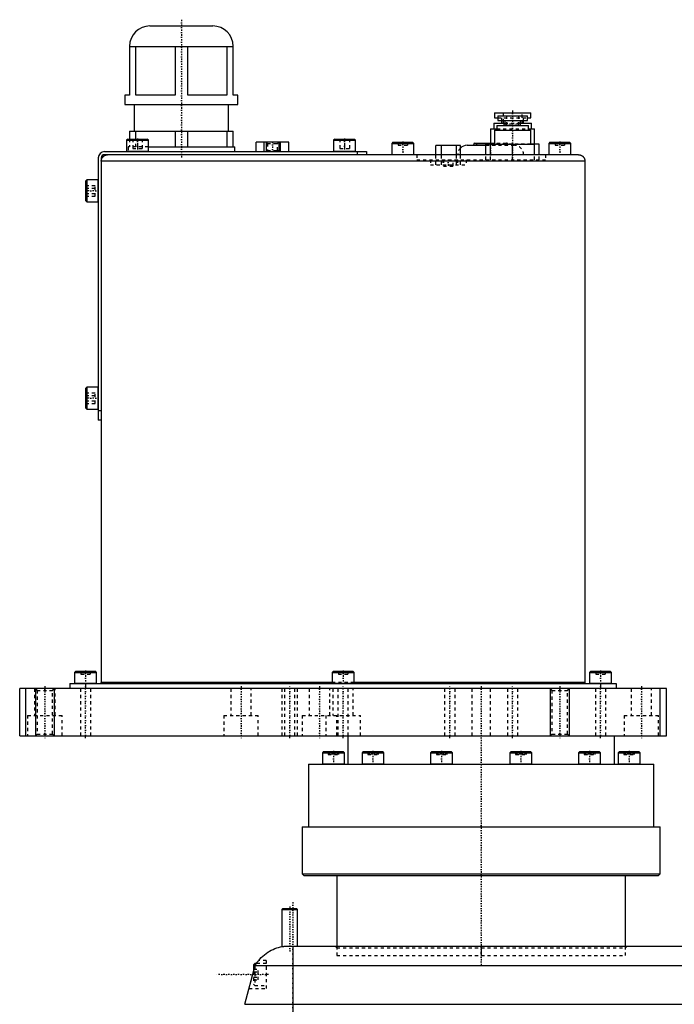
# Model space of a CAD drawing. Extents: x -147 to 398, y -489 to 213.
# Tile 4 of 5: x -147 to 62, y -101 to 213. Entities that reach past the tile are written whole.
import ezdxf

# ---------------------------------------------------------------- set-up
doc = ezdxf.new("R2010")
doc.units = 0
doc.linetypes.add('CENTER', pattern=[1.5, 0.45, -0.5, 0.05, -0.5])
doc.linetypes.add('DASHED', pattern=[2, 1, -1])
for name, color, linetype in [('AM_0', 7, 'CONTINUOUS'), ('AM_10', 7, 'CONTINUOUS'), ('AM_3', 7, 'DASHED'), ('AM_7', 7, 'CENTER')]:
    doc.layers.add(name, color=color, linetype=linetype)

msp = doc.modelspace()

# ---------------------------------------------------------------- linework, layer by layer
at = {"layer": 'AM_0', "color": 7, "linetype": 'CONTINUOUS'}
for p, q in [((-105.5, 211), (-85.5, 211)), ((-112, 204.5), (-79, 204.5)), ((-112, 204.5), (-112, 189)), ((-109.98, 189), (-109.98, 204.5)), ((-97.52, 204.5), (-97.52, 189)), ((-93.48, 189), (-93.48, 204.5)), ((-81.02, 204.5), (-81.02, 189)), ((-79, 189), (-79, 204.5)), ((-113.5, 189), (-113.5, 186)), ((-112, 189), (-113.5, 189)), ((-97.52, 189), (-109.98, 189)), ((-81.02, 189), (-93.48, 189)), ((-77.5, 189), (-79, 189)), ((-77.5, 186), (-77.5, 189)), ((-113.5, 186), (-77.5, 186)), ((-110.5, 186), (-110.5, 177.5)), ((-80.5, 177.5), (-80.5, 186)), ((4.25, 183.3), (4.25, 181.8)), ((4.25, 183.3), (15.75, 183.3)), ((5.25, 182.4), (5.25, 180.9)), ((5.25, 182.4), (14.75, 182.4)), ((14.75, 180.9), (14.75, 182.4)), ((15.75, 181.8), (15.75, 183.3)), ((4, 180.1), (4, 178.2)), ((4, 180.1), (7.5, 180.1)), ((4.25, 181.8), (5.25, 181.8)), ((4.99, 179.3), (4.99, 177.8)), ((4.99, 179.3), (15.01, 179.3)), ((5.25, 180.9), (14.75, 180.9)), ((6.5, 180.9), (6.5, 180.1)), ((7.5, 180.9), (7.5, 179.3)), ((12.5, 179.3), (12.5, 180.9)), ((12.5, 180.1), (16, 180.1)), ((13.5, 180.1), (13.5, 180.9)), ((14.75, 181.8), (15.75, 181.8)), ((15.01, 177.8), (15.01, 179.3)), ((16, 178.2), (16, 180.1)), ((-112, 177.5), (-79, 177.5)), ((-112, 177.5), (-112, 175)), ((-109.98, 175), (-109.98, 177.5)), ((-97.52, 177.5), (-97.52, 172.5)), ((-93.48, 172.5), (-93.48, 177.5)), ((-81.02, 177.5), (-81.02, 172.5)), ((-79, 172.5), (-79, 177.5)), ((3, 178.2), (3, 173.4)), ((3, 178.2), (4.99, 178.2)), ((4.23, 177.8), (4.23, 173.3)), ((4.23, 177.8), (15.77, 177.8)), ((15.01, 178.2), (17, 178.2)), ((15.77, 173.3), (15.77, 177.8)), ((17, 173.4), (17, 178.2)), ((-112.6, 175), (-113, 174.6)), ((-113, 174.6), (-113, 171.1)), ((-113, 174.6), (-106, 174.6)), ((-112.6, 175), (-106.4, 175)), ((-106, 174.6), (-106.4, 175)), ((-106, 171.1), (-106, 174.6)), ((-106, 172.5), (-78.5, 172.5)), ((-78.5, 171), (-78.5, 172.5)), ((-71.7, 171), (-71.7, 174)), ((-61.3, 174), (-71.7, 174)), ((-69.1, 171), (-69.1, 174)), ((-63.9, 171), (-63.9, 174)), ((-61.3, 171), (-61.3, 174)), ((-46.6, 175), (-47, 174.6)), ((-47, 174.6), (-47, 171.1)), ((-47, 174.6), (-40, 174.6)), ((-46.6, 175), (-40.4, 175)), ((-40, 174.6), (-40.4, 175)), ((-40, 171.1), (-40, 174.6)), ((-28.1, 174), (-28.5, 173.6)), ((-28.5, 173.6), (-28.5, 170.1)), ((-28.5, 173.6), (-21.5, 173.6)), ((-28.1, 174), (-21.9, 174)), ((-21.5, 173.6), (-21.9, 174)), ((-21.5, 170.1), (-21.5, 173.6)), ((-14.41, 170), (-14.41, 172.9)), ((-6.6, 172.9), (-14.41, 172.9)), ((-12.65, 170), (-12.65, 172.9)), ((-7.84, 170), (-7.84, 172.9)), ((-6.6, 170), (-6.6, 172.9)), ((-4.5, 173), (1.5, 173)), ((-2.5, 173.2), (-2.5, 173)), ((-2.5, 173.2), (1.5, 173.2)), ((-2, 173.7), (3, 173.7)), ((1.5, 170), (1.5, 173.4)), ((4.23, 173.4), (1.5, 173.4)), ((3, 170), (3, 173.3)), ((17, 173.3), (3, 173.3)), ((10, 170), (10, 173.3)), ((18.5, 173.4), (15.77, 173.4)), ((17, 170), (17, 173.3)), ((18.5, 170), (18.5, 173.4)), ((21.9, 174), (21.5, 173.6)), ((21.5, 173.6), (21.5, 170.1)), ((21.5, 173.6), (28.5, 173.6)), ((21.9, 174), (28.1, 174)), ((28.5, 173.6), (28.1, 174)), ((28.5, 170.1), (28.5, 173.6)), ((-120, 171), (-36.5, 171)), ((31, 170), (-120, 170)), ((-113, 171.1), (-106, 171.1)), ((-47, 171.1), (-40, 171.1)), ((-39.5, 171), (-39.5, 170)), ((-36.5, 171), (-36.5, 170)), ((-28.5, 170.1), (-21.5, 170.1)), ((21.5, 170.1), (28.5, 170.1)), ((-122, 169), (-122, 85.5)), ((-121, 169), (-121, 2)), ((33, 168), (-121, 168)), ((33, 168), (33, 2)), ((-125.6, 162), (-126, 161.6)), ((-126, 161.6), (-126, 155.4)), ((-122.1, 162), (-125.6, 162)), ((-125.6, 162), (-125.6, 155)), ((-122.1, 162), (-122.1, 155)), ((-126, 155.4), (-125.6, 155)), ((-125.6, 155), (-122.1, 155)), ((-125.6, 96), (-126, 95.6)), ((-126, 95.6), (-126, 89.4)), ((-122.1, 96), (-125.6, 96)), ((-125.6, 96), (-125.6, 89)), ((-122.1, 96), (-122.1, 89)), ((-126, 89.4), (-125.6, 89)), ((-125.6, 89), (-122.1, 89)), ((-121, 88.5), (-122, 88.5)), ((-121, 85.5), (-122, 85.5)), ((-129.1, 5.6), (-129.5, 5.2)), ((-129.5, 5.2), (-129.5, 1.7)), ((-129.5, 5.2), (-122.5, 5.2)), ((-129.1, 5.6), (-122.9, 5.6)), ((-122.5, 5.2), (-122.9, 5.6)), ((-122.5, 1.7), (-122.5, 5.2)), ((-47.1, 5.6), (-47.5, 5.2)), ((-47.5, 5.2), (-47.5, 1.7)), ((-47.5, 5.2), (-40.5, 5.2)), ((-47.1, 5.6), (-40.9, 5.6)), ((-40.5, 5.2), (-40.9, 5.6)), ((-40.5, 1.7), (-40.5, 5.2)), ((34.9, 5.6), (34.5, 5.2)), ((34.5, 5.2), (34.5, 1.7)), ((34.5, 5.2), (41.5, 5.2)), ((34.9, 5.6), (41.1, 5.6)), ((41.5, 5.2), (41.1, 5.6)), ((41.5, 1.7), (41.5, 5.2)), ((-147, -15), (-147, 0)), ((59, 0), (-147, 0)), ((-145, -15), (-145, 0)), ((-131, 1.6), (-131, 0)), ((-131, 1.6), (43, 1.6)), ((-129.5, 1.7), (-122.5, 1.7)), ((-126, 1.6), (-126, 0)), ((-47.5, 2), (-121, 2)), ((-47.5, 1.7), (-40.5, 1.7)), ((33, 2), (-40.5, 2)), ((34.5, 1.7), (41.5, 1.7)), ((38, 1.6), (38, 0)), ((43, 1.6), (43, 0)), ((57, -15), (57, 0)), ((59, -15), (59, 0)), ((-147, -15), (59, -15)), ((-42.5, -15), (-42.5, -24)), ((42.5, -24), (42.5, -15)), ((-50.19, -20), (-50.59, -20.4)), ((-50.59, -20.4), (-50.59, -23.9)), ((-50.59, -20.4), (-43.59, -20.4)), ((-50.19, -20), (-43.99, -20)), ((-43.59, -20.4), (-43.99, -20)), ((-43.59, -23.9), (-43.59, -20.4)), ((-37.57, -20), (-37.97, -20.4)), ((-37.97, -20.4), (-37.97, -23.9)), ((-37.97, -20.4), (-30.97, -20.4)), ((-37.57, -20), (-31.37, -20)), ((-30.97, -20.4), (-31.37, -20)), ((-30.97, -23.9), (-30.97, -20.4)), ((-15.72, -20), (-16.12, -20.4)), ((-16.12, -20.4), (-16.12, -23.9)), ((-16.12, -20.4), (-9.12, -20.4)), ((-15.72, -20), (-9.52, -20)), ((-9.12, -20.4), (-9.52, -20)), ((-9.12, -23.9), (-9.12, -20.4)), ((9.52, -20), (9.12, -20.4)), ((9.12, -20.4), (9.12, -23.9)), ((9.12, -20.4), (16.12, -20.4)), ((9.52, -20), (15.72, -20)), ((16.12, -20.4), (15.72, -20)), ((16.12, -23.9), (16.12, -20.4)), ((31.37, -20), (30.97, -20.4)), ((30.97, -20.4), (30.97, -23.9)), ((30.97, -20.4), (37.97, -20.4)), ((31.37, -20), (37.57, -20)), ((37.97, -20.4), (37.57, -20)), ((37.97, -23.9), (37.97, -20.4)), ((43.99, -20), (43.59, -20.4)), ((43.59, -20.4), (43.59, -23.9)), ((43.59, -20.4), (50.59, -20.4)), ((43.99, -20), (50.19, -20)), ((50.59, -20.4), (50.19, -20)), ((50.59, -23.9), (50.59, -20.4)), ((-55, -24), (-55, -44)), ((-55, -24), (55, -24)), ((-50.59, -23.9), (-43.59, -23.9)), ((-37.97, -23.9), (-30.97, -23.9)), ((-16.12, -23.9), (-9.12, -23.9)), ((9.12, -23.9), (16.12, -23.9)), ((30.97, -23.9), (37.97, -23.9)), ((43.59, -23.9), (50.59, -23.9)), ((55, -44), (55, -24)), ((-57, -44), (-57, -59)), ((-57, -44), (57, -44)), ((57, -59), (57, -44)), ((-57, -59), (-56.5, -59.5)), ((-57, -59), (57, -59)), ((-56.5, -59.5), (56.5, -59.5)), ((-46, -59.5), (-46, -82)), ((46, -82), (46, -59.5)), ((56.5, -59.5), (57, -59)), ((-63.2, -70), (-63.5, -70.3)), ((-63.5, -70.3), (-63.5, -82.15)), ((-63.5, -70.3), (-58.5, -70.3)), ((-63.2, -70), (-58.8, -70)), ((-58.5, -70.3), (-58.8, -70)), ((-58.5, -82), (-58.5, -70.3)), ((-62.5, -82), (231, -82)), ((-60, -82), (-60, -142)), ((-72.1, -87.5), (-72.5, -87.9)), ((-71.6, -87.5), (-72.1, -87.5)), ((-72.1, -87.5), (-72.1, -88.53)), ((-75.25, -100.5), (-72, -88.15)), ((-72.5, -87.9), (-72.5, -90.04)), ((-72, -88.15), (240.5, -88.15)), ((-75.25, -100.5), (243.75, -100.5))]:
    msp.add_line(p, q, dxfattribs=at)
for points in [[(-121, 168, 0), (-121, 168.01, 0), (-121, 168.04, 0), (-121, 168.07, 0), (-121, 168.09, 0), (-121, 168.1, 0), (-121, 168.13, 0), (-120.99, 168.16, 0), (-120.99, 168.19, 0), (-120.99, 168.22, 0), (-120.98, 168.25, 0), (-120.98, 168.26, 0), (-120.98, 168.28, 0), (-120.98, 168.3, 0), (-120.97, 168.33, 0), (-120.97, 168.36, 0), (-120.96, 168.39, 0), (-120.96, 168.42, 0), (-120.95, 168.43, 0), (-120.95, 168.45, 0), (-120.94, 168.48, 0), (-120.94, 168.5, 0), (-120.93, 168.52, 0), (-120.93, 168.53, 0), (-120.92, 168.56, 0), (-120.91, 168.59, 0), (-120.91, 168.6, 0), (-120.9, 168.62, 0), (-120.89, 168.64, 0), (-120.88, 168.67, 0), (-120.87, 168.7, 0), (-120.86, 168.72, 0), (-120.85, 168.75, 0), (-120.85, 168.77, 0), (-120.84, 168.78, 0), (-120.83, 168.81, 0), (-120.82, 168.83, 0), (-120.81, 168.86, 0), (-120.79, 168.88, 0), (-120.78, 168.91, 0), (-120.77, 168.92, 0), (-120.77, 168.94, 0), (-120.75, 168.96, 0), (-120.74, 168.99, 0), (-120.72, 169.01, 0), (-120.71, 169.04, 0), (-120.69, 169.06, 0), (-120.69, 169.07, 0), (-120.68, 169.09, 0), (-120.66, 169.11, 0), (-120.65, 169.14, 0), (-120.63, 169.16, 0), (-120.61, 169.18, 0), (-120.6, 169.21, 0), (-120.59, 169.22, 0), (-120.58, 169.23, 0), (-120.56, 169.25, 0), (-120.54, 169.27, 0), (-120.52, 169.3, 0), (-120.5, 169.32, 0), (-120.48, 169.34, 0), (-120.47, 169.35, 0), (-120.46, 169.36, 0), (-120.44, 169.38, 0), (-120.42, 169.4, 0), (-120.41, 169.41, 0), (-120.4, 169.42, 0), (-120.38, 169.44, 0), (-120.36, 169.46, 0), (-120.35, 169.47, 0), (-120.34, 169.48, 0), (-120.32, 169.5, 0), (-120.3, 169.52, 0), (-120.27, 169.54, 0), (-120.25, 169.56, 0), (-120.23, 169.58, 0), (-120.22, 169.59, 0), (-120.21, 169.6, 0), (-120.18, 169.61, 0), (-120.16, 169.63, 0), (-120.14, 169.65, 0), (-120.11, 169.66, 0), (-120.09, 169.68, 0), (-120.07, 169.69, 0), (-120.06, 169.69, 0), (-120.04, 169.71, 0), (-120.01, 169.72, 0), (-119.92, 169.77, 0), (-119.77, 169.85, 0), (-119.6, 169.91, 0), (-119.52, 169.93, 0), (-119.43, 169.95, 0), (-119.26, 169.98, 0), (-119.09, 170, 0), (-119, 170, 0)], [(31, 170, 0), (31.09, 170, 0), (31.26, 169.98, 0), (31.43, 169.95, 0), (31.52, 169.93, 0), (31.6, 169.91, 0), (31.77, 169.85, 0), (31.92, 169.77, 0), (32.01, 169.72, 0), (32.04, 169.71, 0), (32.06, 169.69, 0), (32.07, 169.69, 0), (32.09, 169.68, 0), (32.11, 169.66, 0), (32.14, 169.65, 0), (32.16, 169.63, 0), (32.18, 169.61, 0), (32.21, 169.6, 0), (32.22, 169.59, 0), (32.23, 169.58, 0), (32.25, 169.56, 0), (32.27, 169.54, 0), (32.3, 169.52, 0), (32.32, 169.5, 0), (32.34, 169.48, 0), (32.35, 169.47, 0), (32.36, 169.46, 0), (32.38, 169.44, 0), (32.4, 169.42, 0), (32.41, 169.41, 0), (32.42, 169.4, 0), (32.44, 169.38, 0), (32.46, 169.36, 0), (32.47, 169.35, 0), (32.48, 169.34, 0), (32.5, 169.32, 0), (32.52, 169.3, 0), (32.54, 169.27, 0), (32.56, 169.25, 0), (32.58, 169.23, 0), (32.59, 169.22, 0), (32.6, 169.21, 0), (32.61, 169.18, 0), (32.63, 169.16, 0), (32.65, 169.14, 0), (32.66, 169.11, 0), (32.68, 169.09, 0), (32.69, 169.07, 0), (32.69, 169.06, 0), (32.71, 169.04, 0), (32.72, 169.01, 0), (32.74, 168.99, 0), (32.75, 168.96, 0), (32.77, 168.94, 0), (32.77, 168.92, 0), (32.78, 168.91, 0), (32.79, 168.88, 0), (32.81, 168.86, 0), (32.82, 168.83, 0), (32.83, 168.81, 0), (32.84, 168.78, 0), (32.85, 168.77, 0), (32.85, 168.75, 0), (32.86, 168.72, 0), (32.87, 168.7, 0), (32.88, 168.67, 0), (32.89, 168.64, 0), (32.9, 168.62, 0), (32.91, 168.6, 0), (32.91, 168.59, 0), (32.92, 168.56, 0), (32.93, 168.53, 0), (32.93, 168.52, 0), (32.94, 168.5, 0), (32.94, 168.48, 0), (32.95, 168.45, 0), (32.95, 168.43, 0), (32.96, 168.42, 0), (32.96, 168.39, 0), (32.97, 168.36, 0), (32.97, 168.33, 0), (32.98, 168.3, 0), (32.98, 168.28, 0), (32.98, 168.26, 0), (32.98, 168.25, 0), (32.99, 168.22, 0), (32.99, 168.19, 0), (32.99, 168.16, 0), (33, 168.13, 0), (33, 168.1, 0), (33, 168.09, 0), (33, 168.07, 0), (33, 168.04, 0), (33, 168.01, 0), (33, 168, 0)], [(-121.4, 1.6, 0), (-121.38, 1.6, 0), (-121.35, 1.6, 0), (-121.31, 1.61, 0), (-121.3, 1.61, 0), (-121.28, 1.62, 0), (-121.25, 1.63, 0), (-121.22, 1.65, 0), (-121.2, 1.66, 0), (-121.19, 1.66, 0), (-121.19, 1.66, 0), (-121.19, 1.66, 0), (-121.18, 1.66, 0), (-121.18, 1.67, 0), (-121.17, 1.67, 0), (-121.17, 1.67, 0), (-121.16, 1.68, 0), (-121.16, 1.68, 0), (-121.16, 1.68, 0), (-121.15, 1.68, 0), (-121.15, 1.69, 0), (-121.15, 1.69, 0), (-121.14, 1.7, 0), (-121.14, 1.7, 0), (-121.13, 1.7, 0), (-121.13, 1.71, 0), (-121.13, 1.71, 0), (-121.12, 1.71, 0), (-121.12, 1.72, 0), (-121.12, 1.72, 0), (-121.12, 1.72, 0), (-121.11, 1.72, 0), (-121.11, 1.73, 0), (-121.11, 1.73, 0), (-121.1, 1.73, 0), (-121.1, 1.74, 0), (-121.1, 1.74, 0), (-121.09, 1.75, 0), (-121.09, 1.75, 0), (-121.08, 1.75, 0), (-121.08, 1.76, 0), (-121.08, 1.76, 0), (-121.08, 1.76, 0), (-121.07, 1.77, 0), (-121.07, 1.77, 0), (-121.07, 1.78, 0), (-121.06, 1.78, 0), (-121.06, 1.79, 0), (-121.06, 1.79, 0), (-121.06, 1.79, 0), (-121.06, 1.8, 0), (-121.05, 1.8, 0), (-121.05, 1.81, 0), (-121.05, 1.81, 0), (-121.05, 1.82, 0), (-121.04, 1.82, 0), (-121.04, 1.82, 0), (-121.04, 1.83, 0), (-121.04, 1.83, 0), (-121.03, 1.84, 0), (-121.03, 1.84, 0), (-121.03, 1.85, 0), (-121.03, 1.85, 0), (-121.03, 1.86, 0), (-121.03, 1.86, 0), (-121.02, 1.87, 0), (-121.02, 1.87, 0), (-121.02, 1.88, 0), (-121.02, 1.88, 0), (-121.02, 1.88, 0), (-121.02, 1.89, 0), (-121.01, 1.89, 0), (-121.01, 1.9, 0), (-121.01, 1.9, 0), (-121.01, 1.9, 0), (-121.01, 1.91, 0), (-121.01, 1.91, 0), (-121.01, 1.92, 0), (-121.01, 1.92, 0), (-121.01, 1.93, 0), (-121.01, 1.93, 0), (-121, 1.94, 0), (-121, 1.94, 0), (-121, 1.95, 0), (-121, 1.95, 0), (-121, 1.96, 0), (-121, 1.96, 0), (-121, 1.97, 0), (-121, 1.97, 0), (-121, 1.98, 0), (-121, 1.98, 0), (-121, 1.99, 0), (-121, 1.99, 0), (-121, 2, 0), (-121, 2, 0)], [(33, 2, 0), (33, 2, 0), (33, 1.99, 0), (33, 1.99, 0), (33, 1.98, 0), (33, 1.98, 0), (33, 1.97, 0), (33, 1.97, 0), (33, 1.96, 0), (33, 1.96, 0), (33, 1.95, 0), (33, 1.95, 0), (33, 1.94, 0), (33, 1.94, 0), (33.01, 1.93, 0), (33.01, 1.93, 0), (33.01, 1.92, 0), (33.01, 1.92, 0), (33.01, 1.91, 0), (33.01, 1.91, 0), (33.01, 1.9, 0), (33.01, 1.9, 0), (33.01, 1.9, 0), (33.01, 1.89, 0), (33.02, 1.89, 0), (33.02, 1.88, 0), (33.02, 1.88, 0), (33.02, 1.88, 0), (33.02, 1.87, 0), (33.02, 1.87, 0), (33.03, 1.86, 0), (33.03, 1.86, 0), (33.03, 1.85, 0), (33.03, 1.85, 0), (33.03, 1.84, 0), (33.03, 1.84, 0), (33.04, 1.83, 0), (33.04, 1.83, 0), (33.04, 1.82, 0), (33.04, 1.82, 0), (33.05, 1.82, 0), (33.05, 1.81, 0), (33.05, 1.81, 0), (33.05, 1.8, 0), (33.06, 1.8, 0), (33.06, 1.79, 0), (33.06, 1.79, 0), (33.06, 1.79, 0), (33.06, 1.78, 0), (33.07, 1.78, 0), (33.07, 1.77, 0), (33.07, 1.77, 0), (33.08, 1.76, 0), (33.08, 1.76, 0), (33.08, 1.76, 0), (33.08, 1.75, 0), (33.09, 1.75, 0), (33.09, 1.75, 0), (33.1, 1.74, 0), (33.1, 1.74, 0), (33.1, 1.73, 0), (33.11, 1.73, 0), (33.11, 1.73, 0), (33.11, 1.72, 0), (33.12, 1.72, 0), (33.12, 1.72, 0), (33.12, 1.72, 0), (33.12, 1.71, 0), (33.13, 1.71, 0), (33.13, 1.71, 0), (33.13, 1.7, 0), (33.14, 1.7, 0), (33.14, 1.7, 0), (33.15, 1.69, 0), (33.15, 1.69, 0), (33.15, 1.68, 0), (33.16, 1.68, 0), (33.16, 1.68, 0), (33.16, 1.68, 0), (33.17, 1.67, 0), (33.17, 1.67, 0), (33.18, 1.67, 0), (33.18, 1.66, 0), (33.19, 1.66, 0), (33.19, 1.66, 0), (33.19, 1.66, 0), (33.2, 1.66, 0), (33.22, 1.65, 0), (33.25, 1.63, 0), (33.28, 1.62, 0), (33.3, 1.61, 0), (33.31, 1.61, 0), (33.35, 1.6, 0), (33.38, 1.6, 0), (33.4, 1.6, 0)], [(-72, -88.15, 0), (-71.81, -87.84, 0), (-71.42, -87.24, 0), (-70.99, -86.67, 0), (-70.77, -86.4, 0), (-70.54, -86.13, 0), (-70.07, -85.63, 0), (-69.57, -85.16, 0), (-69.06, -84.71, 0), (-68.52, -84.31, 0), (-67.98, -83.93, 0), (-67.7, -83.76, 0), (-67.42, -83.59, 0), (-66.86, -83.29, 0), (-66.28, -83.01, 0), (-65.7, -82.77, 0), (-65.12, -82.56, 0), (-64.54, -82.39, 0), (-64.24, -82.31, 0), (-63.95, -82.24, 0), (-63.37, -82.12, 0), (-62.79, -82.03, 0), (-62.5, -82, 0)]]:
    msp.add_polyline3d(points, dxfattribs=at)
for centre, radius, start, end in [((-105.5, 204.5), 6.5, 90, 180), ((-85.5, 204.5), 6.5, 0, 90), ((-4.5, 170), 3, 90, 134.427), ((-2, 173.2), 0.5, 90, 180), ((-120, 169), 2, 90, 180), ((-120, 169), 1, 90, 180), ((-112.9, 171.1), 0.1, 180, 270), ((-106.1, 171.1), 0.1, 270, 0), ((-46.9, 171.1), 0.1, 180, 270), ((-40.1, 171.1), 0.1, 270, 0), ((-28.4, 170.1), 0.1, 180, 270), ((-21.6, 170.1), 0.1, 270, 0), ((21.6, 170.1), 0.1, 180, 270), ((28.4, 170.1), 0.1, 270, 0), ((-122.1, 161.9), 0.1, 0, 90), ((-122.1, 155.1), 0.1, 270, 0), ((-122.1, 95.9), 0.1, 0, 90), ((-122.1, 89.1), 0.1, 270, 0), ((-129.4, 1.7), 0.1, 180, 270), ((-122.6, 1.7), 0.1, 270, 0), ((-47.4, 1.7), 0.1, 180, 270), ((-40.6, 1.7), 0.1, 270, 0), ((34.6, 1.7), 0.1, 180, 270), ((41.4, 1.7), 0.1, 270, 0), ((-50.49, -23.9), 0.1, 180, 270), ((-43.69, -23.9), 0.1, 270, 0), ((-37.87, -23.9), 0.1, 180, 270), ((-31.07, -23.9), 0.1, 270, 0), ((-16.02, -23.9), 0.1, 180, 270), ((-9.22, -23.9), 0.1, 270, 0), ((9.22, -23.9), 0.1, 180, 270), ((16.02, -23.9), 0.1, 270, 0), ((31.07, -23.9), 0.1, 180, 270), ((37.87, -23.9), 0.1, 270, 0), ((43.69, -23.9), 0.1, 180, 270), ((50.49, -23.9), 0.1, 270, 0)]:
    msp.add_arc(centre, radius, start, end, dxfattribs=at)
at = {"layer": 'AM_10', "color": 7, "linetype": 'CONTINUOUS'}
for p, q in [((-68.5, 174), (-68.5, 171)), ((-64.5, 174), (-64.5, 171)), ((-142, 0), (-142, -15)), ((-136, 0), (-136, -15)), ((22, 0), (22, -15)), ((28, 0), (28, -15))]:
    msp.add_line(p, q, dxfattribs=at)
at = {"layer": 'AM_3', "color": 6, "linetype": 'DASHED'}
for p, q in [((7, 183.3), (7, 179.8)), ((8, 182.4), (8, 179.4)), ((12, 179.4), (12, 182.4)), ((13, 179.8), (13, 183.3)), ((5.25, 181.8), (14.75, 181.8)), ((6.5, 181.8), (6.5, 180.9)), ((7, 179.8), (13, 179.8)), ((7.5, 180.1), (12.5, 180.1)), ((8, 179.4), (12, 179.4)), ((13.5, 180.9), (13.5, 181.8)), ((4.99, 178.2), (15.01, 178.2)), ((-112.5, 172.5), (-112.5, 171)), ((-106, 172.5), (-112.5, 172.5)), ((-112, 175), (-112, 172.5)), ((-111, 175), (-111, 172)), ((-109.98, 172.5), (-109.98, 175)), ((-109.5, 175), (-109.5, 172)), ((-108, 175), (-108, 172)), ((-68.5, 174), (-68.12, 173.62)), ((-68.12, 173.62), (-68.12, 171.38)), ((-68.12, 173.62), (-64.88, 173.62)), ((-64.88, 173.62), (-64.5, 174)), ((-64.88, 171.38), (-64.88, 173.62)), ((-45, 175), (-45, 172)), ((-43.5, 175), (-43.5, 172)), ((-42, 175), (-42, 172)), ((-26.5, 174), (-26.5, 173)), ((-26.5, 173), (-23.5, 173)), ((-25, 174), (-25, 173)), ((-23.5, 174), (-23.5, 173)), ((-1.5, 173.7), (-1.5, 173)), ((1.5, 173.2), (8.5, 173.2)), ((1.5, 173), (10.5, 173)), ((3, 173.7), (8, 173.7)), ((15.77, 173.4), (4.23, 173.4)), ((7.5, 173), (7.5, 173.7)), ((8.5, 173), (8.5, 173.2)), ((10, 173.3), (10, 173.4)), ((23.5, 174), (23.5, 173)), ((23.5, 173), (26.5, 173)), ((25, 174), (25, 173)), ((26.5, 174), (26.5, 173)), ((-111, 172), (-108, 172)), ((-68.12, 171.38), (-68.5, 171)), ((-68.12, 171.38), (-64.88, 171.38)), ((-64.5, 171), (-64.88, 171.38)), ((-45, 172), (-42, 172)), ((-20.5, 170), (-20.5, 168.4)), ((-14.41, 166.8), (-14.41, 170)), ((-12.65, 166.8), (-12.65, 170)), ((-7.84, 166.8), (-7.84, 170)), ((-6.6, 166.8), (-6.6, 170)), ((1.5, 168.4), (1.5, 170)), ((3, 168.4), (3, 170)), ((10, 168.4), (10, 170)), ((17, 168.4), (17, 170)), ((18.5, 168.4), (18.5, 170)), ((20.5, 170), (20.5, 168.4)), ((-20.5, 168.4), (20.5, 168.4)), ((-16.2, 168.4), (-16.2, 166.8)), ((-16.2, 166.8), (-4.8, 166.8)), ((-12.22, 168.4), (-12.22, 166.8)), ((-12.18, 168.4), (-12.18, 166.8)), ((-12.05, 168.4), (-12.05, 166.4)), ((-12.05, 166.4), (-8.95, 166.4)), ((-8.95, 166.4), (-8.95, 168.4)), ((-7.62, 168.4), (-7.62, 166.8)), ((-7.58, 168.4), (-7.58, 166.8)), ((-4.8, 168.4), (-4.8, 166.8)), ((-126, 160.23), (-123, 160.23)), ((-123, 156.77), (-123, 160.23)), ((-126, 159.37), (-123, 159.37)), ((-126, 157.63), (-123, 157.63)), ((-126, 156.77), (-123, 156.77)), ((-126, 94.23), (-123, 94.23)), ((-123, 90.77), (-123, 94.23)), ((-126, 93.37), (-123, 93.37)), ((-126, 91.63), (-123, 91.63)), ((-126, 90.77), (-123, 90.77)), ((-127.5, 5.6), (-127.5, 4.6)), ((-127.5, 4.6), (-124.5, 4.6)), ((-126, 5.6), (-126, 4.6)), ((-124.5, 5.6), (-124.5, 4.6)), ((-45.5, 5.6), (-45.5, 4.6)), ((-45.5, 4.6), (-42.5, 4.6)), ((-44, 5.6), (-44, 4.6)), ((-42.5, 5.6), (-42.5, 4.6)), ((36.5, 5.6), (36.5, 4.6)), ((36.5, 4.6), (39.5, 4.6)), ((38, 5.6), (38, 4.6)), ((39.5, 5.6), (39.5, 4.6)), ((-142.25, 0), (-142.25, -8.5)), ((-142, 0), (-141.46, -0.54)), ((-135.75, -8.5), (-135.75, 0)), ((-127.65, 0), (-127.65, -15)), ((-124.35, -15), (-124.35, 0)), ((-79.75, 0), (-79.75, -8.5)), ((-73.25, -8.5), (-73.25, 0)), ((-63.5, 0), (-63.5, -15)), ((-62.65, 0), (-62.65, -15)), ((-59.35, -15), (-59.35, 0)), ((-58.5, -15), (-58.5, 0)), ((-54.75, 0), (-54.75, -8.5)), ((-48.25, -8.5), (-48.25, 0)), ((-40.5, 2), (-47.5, 2)), ((-47.25, 0), (-47.25, -8.5)), ((-45.65, 0), (-45.65, -15)), ((-42.35, -15), (-42.35, 0)), ((-40.75, -8.5), (-40.75, 0)), ((-11.65, 0), (-11.65, -15)), ((-8.35, -15), (-8.35, 0)), ((-3, 0), (-3, -15)), ((3, -15), (3, 0)), ((8.35, 0), (8.35, -15)), ((11.65, -15), (11.65, 0)), ((22, 0), (22.54, -0.54)), ((27.46, -0.54), (28, 0)), ((36.35, 0), (36.35, -15)), ((39.65, -15), (39.65, 0)), ((47.75, 0), (47.75, -8.5)), ((54.25, -8.5), (54.25, 0)), ((-141.46, -0.54), (-141.46, -14.46)), ((-141.46, -0.54), (-136.54, -0.54)), ((-136.54, -0.54), (-136, 0)), ((-136.54, -14.46), (-136.54, -0.54)), ((22.54, -0.54), (22.54, -14.46)), ((22.54, -0.54), (27.46, -0.54)), ((27.46, -14.46), (27.46, -0.54)), ((-144.5, -8.5), (-144.5, -15)), ((-144.5, -8.5), (-133.5, -8.5)), ((-133.5, -15), (-133.5, -8.5)), ((-82, -8.5), (-82, -15)), ((-82, -8.5), (-71, -8.5)), ((-71, -15), (-71, -8.5)), ((-57, -8.5), (-57, -15)), ((-57, -8.5), (-38.5, -8.5)), ((-49.5, -8.5), (-49.5, -15)), ((-46, -15), (-46, -8.5)), ((-38.5, -15), (-38.5, -8.5)), ((45.5, -8.5), (45.5, -15)), ((45.5, -8.5), (56.5, -8.5)), ((56.5, -15), (56.5, -8.5)), ((-141.46, -14.46), (-142, -15)), ((-141.46, -14.46), (-136.54, -14.46)), ((-136, -15), (-136.54, -14.46)), ((22.54, -14.46), (22, -15)), ((22.54, -14.46), (27.46, -14.46)), ((28, -15), (27.46, -14.46)), ((-48.76, -20), (-48.76, -21)), ((-48.76, -21), (-45.42, -21)), ((-48.31, -20), (-48.31, -21)), ((-47.54, -20), (-47.54, -21)), ((-46.64, -20), (-46.64, -21)), ((-45.86, -20), (-45.86, -21)), ((-45.42, -20), (-45.42, -21)), ((-36.14, -20), (-36.14, -21)), ((-36.14, -21), (-32.8, -21)), ((-35.7, -20), (-35.7, -21)), ((-34.92, -20), (-34.92, -21)), ((-34.02, -20), (-34.02, -21)), ((-33.25, -20), (-33.25, -21)), ((-32.8, -20), (-32.8, -21)), ((-14.29, -20), (-14.29, -21)), ((-14.29, -21), (-10.94, -21)), ((-13.84, -20), (-13.84, -21)), ((-13.07, -20), (-13.07, -21)), ((-12.17, -20), (-12.17, -21)), ((-11.39, -20), (-11.39, -21)), ((-10.94, -20), (-10.94, -21)), ((10.94, -20), (10.94, -21)), ((10.94, -21), (14.29, -21)), ((11.39, -20), (11.39, -21)), ((12.17, -20), (12.17, -21)), ((13.07, -20), (13.07, -21)), ((13.84, -20), (13.84, -21)), ((14.29, -20), (14.29, -21)), ((32.8, -20), (32.8, -21)), ((32.8, -21), (36.14, -21)), ((33.25, -20), (33.25, -21)), ((34.02, -20), (34.02, -21)), ((34.92, -20), (34.92, -21)), ((35.7, -20), (35.7, -21)), ((36.14, -20), (36.14, -21)), ((45.42, -20), (45.42, -21)), ((45.42, -21), (48.76, -21)), ((45.86, -20), (45.86, -21)), ((46.64, -20), (46.64, -21)), ((47.54, -20), (47.54, -21)), ((48.31, -20), (48.31, -21)), ((48.76, -20), (48.76, -21)), ((-46.5, -82), (-46, -82.5)), ((-46, -82), (-46, -85)), ((-46, -82.5), (46, -82.5)), ((46, -82.5), (46.5, -82)), ((46, -85), (46, -82)), ((-68.5, -87.5), (-71.6, -87.5)), ((-68.5, -86.5), (-70.85, -86.5)), ((-68.5, -86.5), (-68.5, -95.5)), ((-46, -85), (46, -85)), ((-46, -85), (46, -85)), ((-73.93, -95.5), (-72, -88.15)), ((-72.5, -89.27), (-71, -89.27)), ((-72.5, -90.04), (-72.5, -94.1)), ((-72.5, -90.13), (-71, -90.13)), ((-72.1, -88.53), (-72.1, -94.5)), ((-71, -92.73), (-71, -89.27)), ((-72.5, -91.87), (-71, -91.87)), ((-72.5, -92.73), (-71, -92.73)), ((-73.93, -95.5), (-68.5, -95.5)), ((-72.5, -94.1), (-72.1, -94.5)), ((-72.1, -94.5), (-68.5, -94.5))]:
    msp.add_line(p, q, dxfattribs=at)
for points in [[(-63.5, -82.15, 0), (-63.5, -82.15, 0), (-63.49, -82.14, 0), (-63.48, -82.14, 0), (-63.47, -82.14, 0), (-63.46, -82.14, 0), (-63.43, -82.13, 0), (-63.4, -82.13, 0), (-63.36, -82.12, 0), (-63.31, -82.11, 0), (-63.26, -82.1, 0), (-63.23, -82.1, 0), (-63.2, -82.09, 0), (-63.14, -82.08, 0), (-63.07, -82.07, 0), (-62.99, -82.06, 0), (-62.91, -82.05, 0), (-62.83, -82.04, 0), (-62.78, -82.03, 0), (-62.74, -82.03, 0), (-62.65, -82.02, 0), (-62.55, -82.01, 0), (-62.5, -82, 0)], [(-72, -88.15, 0), (-71.95, -88.07, 0), (-71.86, -87.91, 0), (-71.76, -87.76, 0), (-71.72, -87.69, 0), (-71.67, -87.62, 0), (-71.58, -87.48, 0), (-71.5, -87.36, 0), (-71.41, -87.24, 0), (-71.33, -87.12, 0), (-71.25, -87.01, 0), (-71.22, -86.96, 0), (-71.18, -86.91, 0), (-71.11, -86.82, 0), (-71.05, -86.74, 0), (-70.99, -86.67, 0), (-70.95, -86.62, 0), (-70.91, -86.57, 0), (-70.9, -86.55, 0), (-70.88, -86.54, 0), (-70.86, -86.51, 0), (-70.86, -86.5, 0), (-70.85, -86.5, 0)]]:
    msp.add_polyline3d(points, dxfattribs=at)
for centre, radius, start, end in [((8, 173.2), 0.5, 0, 90), ((10.5, 170), 3, 0, 90), ((-4.5, 170), 3, 134.427, 180)]:
    msp.add_arc(centre, radius, start, end, dxfattribs=at)
at = {"layer": 'AM_7', "color": 4, "linetype": 'CENTER'}
for p, q in [((-95.5, 213), (-95.5, 169)), ((10, 184.04), (10, 167.66)), ((-109.5, 175.2), (-109.5, 170.8)), ((-66.5, 174.15), (-66.5, 170.85)), ((-43.5, 175.2), (-43.5, 170.8)), ((-25, 174.2), (-25, 169.8)), ((3, 173.88), (3, 169.81)), ((25, 174.2), (25, 169.8)), ((-10.5, 168.5), (-10.5, 166.3)), ((-121.8, 158.5), (-126.2, 158.5)), ((-121.8, 92.5), (-126.2, 92.5)), ((-126, 5.8), (-126, 1.4)), ((-44, 5.8), (-44, 1.4)), ((38, 5.8), (38, 1.4)), ((-139, 0.75), (-139, -15.75)), ((-126, -15.75), (-126, 0.75)), ((-76.5, 0.75), (-76.5, -15.75)), ((-61, -15.75), (-61, 0.75)), ((-51.5, 0.75), (-51.5, -15.75)), ((-44, -15.75), (-44, 0.75)), ((-10, -15.75), (-10, 0.75)), ((0, 0.75), (0, -88.5)), ((10, -15.75), (10, 0.75)), ((25, 0.75), (25, -15.75)), ((38, -15.75), (38, 0.75)), ((51, 0.75), (51, -15.75)), ((-47.09, -19.8), (-47.09, -24.2)), ((-34.47, -19.8), (-34.47, -24.2)), ((-12.62, -19.8), (-12.62, -24.2)), ((12.62, -19.8), (12.62, -24.2)), ((34.47, -19.8), (34.47, -24.2)), ((47.09, -19.8), (47.09, -24.2)), ((-60, -68), (-60, -156)), ((-61, -69.35), (-61, -83.65)), ((0, -81.85), (0, -85.15)), ((-67.75, -91), (-84.25, -91))]:
    msp.add_line(p, q, dxfattribs=at)

doc.saveas('drawing.dxf')
